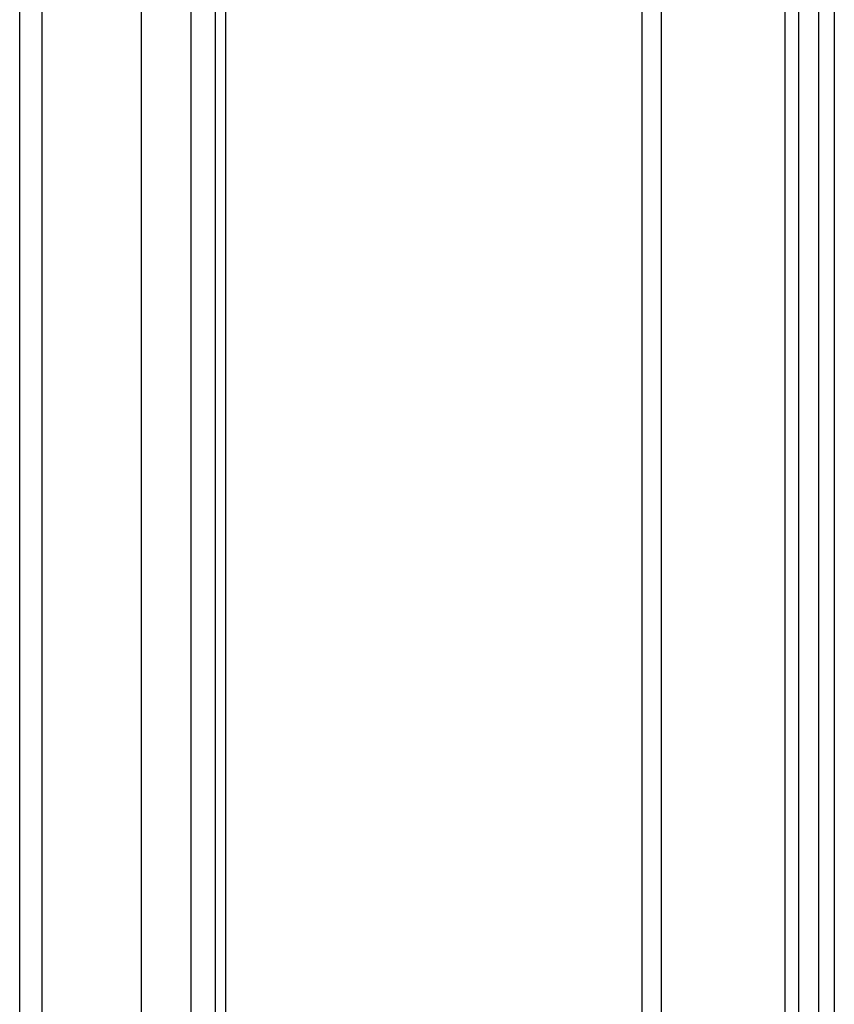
# Model space of a CAD drawing. Header units: millimetres. Extents: x 46 to 113, y 17 to 206.
# Tile 5 of 9: x 67 to 89, y 94 to 120. Entities that reach past the tile are written whole.
import ezdxf

# ---------------------------------------------------------------- set-up
doc = ezdxf.new("R2010")
doc.units = ezdxf.units.MM
doc.header["$LTSCALE"] = 14.498882
doc.layers.get('0').update_dxf_attribs({"linetype": 'CONTINUOUS'})

msp = doc.modelspace()

# ---------------------------------------------------------------- linework, layer by layer
at = {"color": 7}
for p, q in [((67.368, 69.267), (67.368, 191.61)), ((67.953, 69.605), (67.953, 190.793)), ((70.555, 84.942), (70.555, 161.445)), ((71.842, 158.693), (71.842, 84.852)), ((72.49, 82.983), (72.49, 158.454)), ((72.764, 82.688), (72.764, 158.119)), ((88.283, 75.524), (88.283, 152.082)), ((83.649, 151.834), (83.649, 76.403)), ((84.16, 76.245), (84.16, 151.717)), ((88.686, 150.978), (88.686, 74.475)), ((87.752, 150.258), (87.752, 76.118)), ((87.399, 75.871), (87.399, 149.711))]:
    msp.add_line(p, q, dxfattribs=at)

doc.saveas('drawing.dxf')
